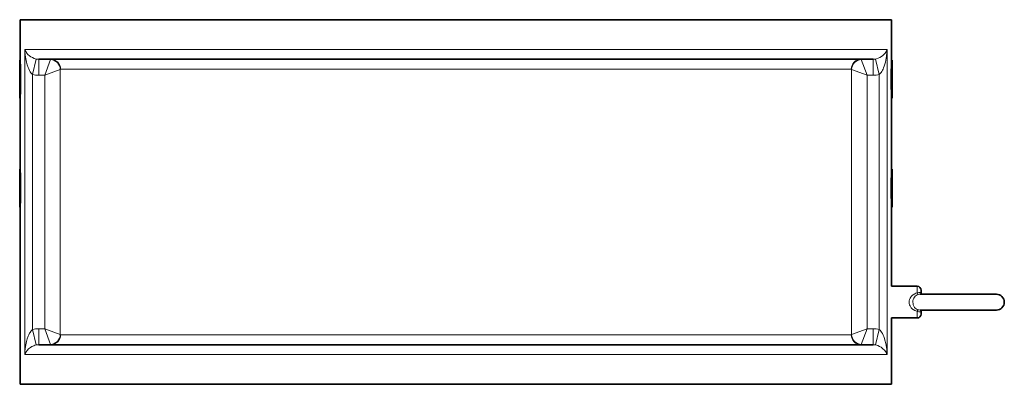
# Model space of a CAD drawing. Extents: x 283 to 1111, y 109 to 865.
# Tile 5 of 11: x 862 to 1111, y 420 to 512. Entities that reach past the tile are written whole.
import ezdxf

# ---------------------------------------------------------------- set-up
doc = ezdxf.new("R2010")
doc.units = 0

msp = doc.modelspace()

# ---------------------------------------------------------------- linework, layer by layer
at = {"color": 7, "lineweight": 35}
for p, q in [((862.16, 512.5), (919.43, 512.5)), ((862.16, 512.5), (862.16, 502.25)), ((919.43, 512.5), (1082.16, 512.5)), ((1082.16, 512.5), (1082.16, 502.25)), ((866.83, 502.5), (920.62, 502.5)), ((920.62, 502.5), (1077.49, 502.5)), ((862.16, 492.75), (862.16, 474.75)), ((1082.16, 492.75), (1082.16, 474.75)), ((862.16, 465.25), (862.16, 420.5)), ((1082.16, 465.25), (1082.16, 445.23)), ((1108.61, 443.23), (1098.61, 443.23)), ((1108.61, 439.23), (1098.61, 439.23)), ((1108.61, 439.23), (1098.61, 439.23)), ((1082.16, 437.23), (1082.16, 420.5)), ((866.83, 430.5), (920.62, 430.5)), ((920.62, 430.5), (1077.49, 430.5)), ((862.16, 420.5), (919.43, 420.5)), ((919.43, 420.5), (1082.16, 420.5))]:
    msp.add_line(p, q, dxfattribs=at)
at = {"color": 7, "lineweight": 13}
for p, q in [((863.3, 505), (919.43, 505)), ((863.3, 428), (863.3, 505)), ((919.43, 505), (1081.02, 505)), ((1081.02, 428), (1081.02, 505)), ((872.28, 433.03), (872.28, 499.97)), ((872.35, 500), (923.26, 500)), ((923.26, 500), (1071.98, 500)), ((1072.04, 499.97), (1072.04, 433.03)), ((865.28, 434.32), (865.28, 498.68)), ((868.37, 434.5), (868.37, 498.5)), ((1075.96, 498.5), (1075.96, 434.5)), ((1079.04, 434.32), (1079.04, 498.68)), ((872.35, 433), (923.26, 433)), ((923.26, 433), (1071.98, 433)), ((863.3, 428), (919.43, 428)), ((919.43, 428), (1081.02, 428))]:
    msp.add_line(p, q, dxfattribs=at)
at = {"color": 7, "lineweight": 35, "ltscale": 0.029239}
for p, q in [((862.03, 501.69), (862.03, 502.28)), ((1082.29, 501.69), (1082.29, 502.28))]:
    msp.add_line(p, q, dxfattribs=at)
at = {"color": 7, "lineweight": 35, "ltscale": 0.009477}
for p, q in [((862.17, 502.14), (862.03, 502.28)), ((1082.16, 502.14), (1082.29, 502.28)), ((862.17, 492.86), (862.03, 492.72)), ((1082.16, 492.86), (1082.29, 492.72))]:
    msp.add_line(p, q, dxfattribs=at)
at = {"color": 7, "lineweight": 13, "ltscale": 0.199786}
for p, q in [((866.2, 502.57), (865.28, 498.68)), ((1078.13, 502.57), (1079.04, 498.68)), ((866.2, 430.43), (865.28, 434.32))]:
    msp.add_line(p, q, dxfattribs=at)
at = {"color": 7, "lineweight": 13, "ltscale": 0.2}
for p, q in [((866.83, 502.5), (866.83, 498.5)), ((1077.49, 502.5), (1077.49, 498.5)), ((866.83, 430.5), (866.83, 434.5)), ((1077.49, 430.5), (1077.49, 434.5))]:
    msp.add_line(p, q, dxfattribs=at)
at = {"color": 7, "lineweight": 13, "ltscale": 0.209161}
for p, q in [((868.37, 498.5), (869.84, 502.42)), ((1075.96, 498.5), (1074.49, 502.42)), ((868.37, 498.5), (872.28, 499.97)), ((1075.96, 498.5), (1072.04, 499.97)), ((868.37, 434.5), (869.84, 430.58)), ((868.37, 434.5), (872.28, 433.03)), ((1075.96, 434.5), (1072.04, 433.03)), ((1075.96, 434.5), (1074.49, 430.58))]:
    msp.add_line(p, q, dxfattribs=at)
at = {"color": 7, "lineweight": 35, "ltscale": 0.448457}
for p, q in [((862.03, 492.72), (862.03, 501.69)), ((1082.29, 492.72), (1082.29, 501.69)), ((862.03, 465.22), (862.03, 474.19)), ((1082.29, 465.22), (1082.29, 474.19))]:
    msp.add_line(p, q, dxfattribs=at)
at = {"color": 7, "lineweight": 13, "ltscale": 0.076569}
for p, q in [((868.37, 498.5), (866.83, 498.5)), ((1077.49, 498.5), (1075.96, 498.5)), ((868.37, 434.5), (866.83, 434.5)), ((1077.49, 434.5), (1075.96, 434.5))]:
    msp.add_line(p, q, dxfattribs=at)
at = {"color": 7, "lineweight": 35, "ltscale": 0.02924}
for p, q in [((862.03, 474.19), (862.03, 474.78)), ((1082.29, 474.19), (1082.29, 474.78))]:
    msp.add_line(p, q, dxfattribs=at)
at = {"color": 7, "lineweight": 35, "ltscale": 0.009478}
for p, q in [((862.17, 474.64), (862.03, 474.78)), ((1082.16, 474.64), (1082.29, 474.78)), ((862.17, 465.36), (862.03, 465.22)), ((1082.16, 465.36), (1082.29, 465.22))]:
    msp.add_line(p, q, dxfattribs=at)
at = {"color": 7, "lineweight": 35, "ltscale": 0.32225}
for p, q in [((1082.16, 445.23), (1088.61, 445.23)), ((1082.16, 437.23), (1088.61, 437.23))]:
    msp.add_line(p, q, dxfattribs=at)
at = {"color": 7, "lineweight": 13, "ltscale": 0.084344}
for p, q in [((1088.61, 445.23), (1088.61, 443.54)), ((1088.61, 438.92), (1088.61, 437.23))]:
    msp.add_line(p, q, dxfattribs=at)
at = {"color": 7, "lineweight": 35, "ltscale": 0.462225}
for p, q in [((1089.36, 443.23), (1098.61, 443.23)), ((1089.36, 439.23), (1098.61, 439.23))]:
    msp.add_line(p, q, dxfattribs=at)
at = {"color": 7, "lineweight": 35, "ltscale": 0.03}
msp.add_line((1089.61, 444.23), (1089.61, 443.63), dxfattribs=at)
at = {"color": 7, "lineweight": 35, "ltscale": 0.030001}
msp.add_line((1089.61, 438.83), (1089.61, 438.23), dxfattribs=at)
at = {"color": 7, "lineweight": 35, "ltscale": 0.444955}
msp.add_line((1089.71, 439.23), (1098.61, 439.23), dxfattribs=at)
at = {"color": 7, "lineweight": 13, "ltscale": 0.199787}
msp.add_line((1078.13, 430.43), (1079.04, 434.32), dxfattribs=at)
at = {"color": 7, "lineweight": 13}
for points in [[(866.2, 502.57), (865.93, 502.64), (865.68, 502.73), (865.23, 502.93), (864.83, 503.17), (864.49, 503.42), (864.12, 503.75), (863.81, 504.09), (863.57, 504.44), (863.43, 504.7), (863.3, 505)], [(865.28, 498.68), (865.12, 498.81), (864.98, 498.95), (864.84, 499.13), (864.7, 499.33), (864.49, 499.7), (864.3, 500.09), (864.14, 500.48), (863.93, 501.13), (863.75, 501.78), (863.56, 502.66), (863.43, 503.55), (863.34, 504.45), (863.3, 505)], [(1081.02, 505), (1080.92, 504.74), (1080.67, 504.31), (1080.51, 504.09), (1080.32, 503.87), (1080.13, 503.67), (1079.9, 503.47), (1079.58, 503.22), (1079.2, 502.99), (1078.74, 502.77), (1078.37, 502.63), (1078.13, 502.57)], [(1081.02, 505), (1080.98, 504.33), (1080.87, 503.32), (1080.7, 502.33), (1080.58, 501.79), (1080.44, 501.25), (1080.3, 500.81), (1080.14, 500.37), (1080.01, 500.06), (1079.87, 499.75), (1079.7, 499.45), (1079.51, 499.17), (1079.37, 498.99), (1079.22, 498.82), (1079.04, 498.68)], [(1086.61, 441.23), (1086.63, 441.57), (1086.71, 441.89), (1086.82, 442.2), (1086.99, 442.49), (1087.12, 442.67), (1087.26, 442.83), (1087.42, 442.98), (1087.6, 443.11), (1087.98, 443.33), (1088.29, 443.46), (1088.61, 443.54)], [(1087.53, 441.23), (1087.55, 441.58), (1087.63, 441.91), (1087.74, 442.22), (1087.91, 442.5), (1088.11, 442.75), (1088.36, 442.94), (1088.64, 443.09), (1088.85, 443.16)], [(1088.61, 443.54), (1088.81, 443.62), (1089.01, 443.66), (1089.22, 443.67), (1089.34, 443.66), (1089.51, 443.61), (1089.57, 443.6), (1089.59, 443.6), (1089.6, 443.6), (1089.61, 443.61), (1089.61, 443.63)], [(1086.61, 441.23), (1086.63, 440.9), (1086.71, 440.57), (1086.82, 440.26), (1086.99, 439.97), (1087.12, 439.8), (1087.26, 439.63), (1087.42, 439.48), (1087.6, 439.35), (1087.98, 439.13), (1088.29, 439.01), (1088.61, 438.92)], [(1087.53, 441.23), (1087.56, 440.86), (1087.64, 440.51), (1087.77, 440.18), (1087.94, 439.92), (1088.14, 439.69), (1088.38, 439.51), (1088.64, 439.38), (1088.85, 439.3)], [(1089.61, 438.83), (1089.61, 438.85), (1089.6, 438.86), (1089.6, 438.86), (1089.59, 438.87), (1089.55, 438.86), (1089.41, 438.82), (1089.3, 438.8), (1089.07, 438.79), (1088.79, 438.85), (1088.61, 438.92)], [(863.3, 428), (863.35, 428.67), (863.44, 429.56), (863.58, 430.45), (863.78, 431.33), (863.96, 431.99), (864.19, 432.63), (864.34, 433.01), (864.53, 433.37), (864.66, 433.61), (864.81, 433.83), (864.95, 434.01), (865.11, 434.18), (865.28, 434.32)], [(1079.04, 434.32), (1079.26, 434.13), (1079.45, 433.91), (1079.62, 433.67), (1079.84, 433.3), (1080.02, 432.91), (1080.18, 432.52), (1080.33, 432.09), (1080.46, 431.65), (1080.68, 430.78), (1080.84, 429.89), (1080.93, 429.22), (1080.99, 428.55), (1081.02, 428)], [(863.3, 428), (863.41, 428.26), (863.63, 428.65), (863.92, 429.03), (864.29, 429.41), (864.5, 429.59), (864.75, 429.77), (865.13, 430.01), (865.59, 430.23), (865.88, 430.34), (866.2, 430.43)], [(1078.13, 430.43), (1078.39, 430.36), (1078.64, 430.28), (1079.1, 430.06), (1079.5, 429.83), (1079.75, 429.65), (1079.98, 429.46), (1080.37, 429.08), (1080.67, 428.69), (1080.9, 428.3), (1081.02, 428)]]:
    msp.add_lwpolyline(points, dxfattribs=at)
at = {"color": 7, "lineweight": 35}
for centre, radius, start, end in [((750.2, 497.5), 112.07, 0.0018, 2.4306), ((1194.12, 497.5), 112.06, 177.5689, 179.9983), ((750.2, 497.5), 112.07, 357.5691, 359.9982), ((1194.12, 497.5), 112.06, 180.0017, 182.4311), ((750.2, 470), 112.07, 0.0018, 2.4306), ((1194.12, 470), 112.06, 177.5689, 179.9983), ((750.2, 470), 112.07, 357.5691, 359.9982), ((1194.12, 470), 112.06, 180.0017, 182.4311), ((1088.61, 444.23), 1, 360, 90), ((1090.42, 443.62), 0.808, 179.2485, 208.7922), ((1108.61, 441.23), 2, 0, 90), ((1108.61, 441.23), 2, 270, 0), ((1088.61, 438.23), 1, 270, 0), ((1090.42, 438.84), 0.808, 151.2076, 180.751)]:
    msp.add_arc(centre, radius, start, end, dxfattribs=at)
at = {"color": 7, "lineweight": 13}
for centre, radius, start, end in [((866.83, 505.42), 2.92, 257.4775, 270.0221), ((1077.49, 505.42), 2.92, 269.9779, 282.5225), ((872.35, 499.91), 0.0884, 94.0923, 140.2714), ((1071.97, 499.91), 0.0885, 39.7842, 85.9402), ((866.83, 505.26), 6.76, 256.7132, 270.0053), ((1077.49, 505.26), 6.76, 269.9947, 283.2867), ((1089.39, 441.25), 1.98, 90.7319, 105.6079), ((1089.39, 441.22), 1.98, 254.3921, 269.2681), ((866.83, 427.74), 6.76, 89.9947, 103.2868), ((872.35, 433.09), 0.0884, 219.7286, 265.9077), ((1071.97, 433.09), 0.0884, 274.0923, 320.2714), ((1077.49, 427.74), 6.76, 76.7132, 90.0053), ((866.83, 427.58), 2.92, 89.9779, 102.5225), ((1077.49, 427.58), 2.92, 77.4775, 90.0221)]:
    msp.add_arc(centre, radius, start, end, dxfattribs=at)
for centre, major_axis, ratio, start_param, end_param in [((869.92, 498.34), (0.02, -4.16), 0.077314, 3.141135, 3.341407), ((869.84, 499.97), (1.77, -1.77), 0.959673, 0.805972, 2.335617), ((869.9, 500), (0, 2.5), 0.978606, 4.712389, 6.283185), ((1074.43, 500), (0, 2.5), 0.978606, 6.283185, 7.853982), ((1074.49, 499.97), (1.77, 1.77), 0.959673, 0.805975, 2.33562), ((1074.4, 498.34), (-0.02, -4.16), 0.077314, 2.941778, 3.14205), ((1088.61, 444.12), (0.267, -0.964), 0.18571, 5.303569, 6.180514), ((1088.61, 438.34), (-0.267, -0.964), 0.185711, 3.244265, 4.121209), ((869.84, 433.03), (1.77, 1.77), 0.959673, 3.947569, 5.477214), ((869.9, 433), (0, 2.5), 0.978606, 3.144078, 4.712389), ((1074.43, 433), (0, 2.5), 0.978606, 1.570796, 3.141593), ((1074.49, 433.03), (1.77, -1.77), 0.959673, 3.947565, 5.47721), ((869.92, 434.66), (-0.02, -4.16), 0.077314, 6.08337, 6.283643), ((1074.4, 434.66), (0.02, -4.16), 0.077313, 6.282728, 6.482999)]:
    msp.add_ellipse(centre, major_axis=major_axis, ratio=ratio, start_param=start_param, end_param=end_param, dxfattribs=at)

doc.saveas('drawing.dxf')
